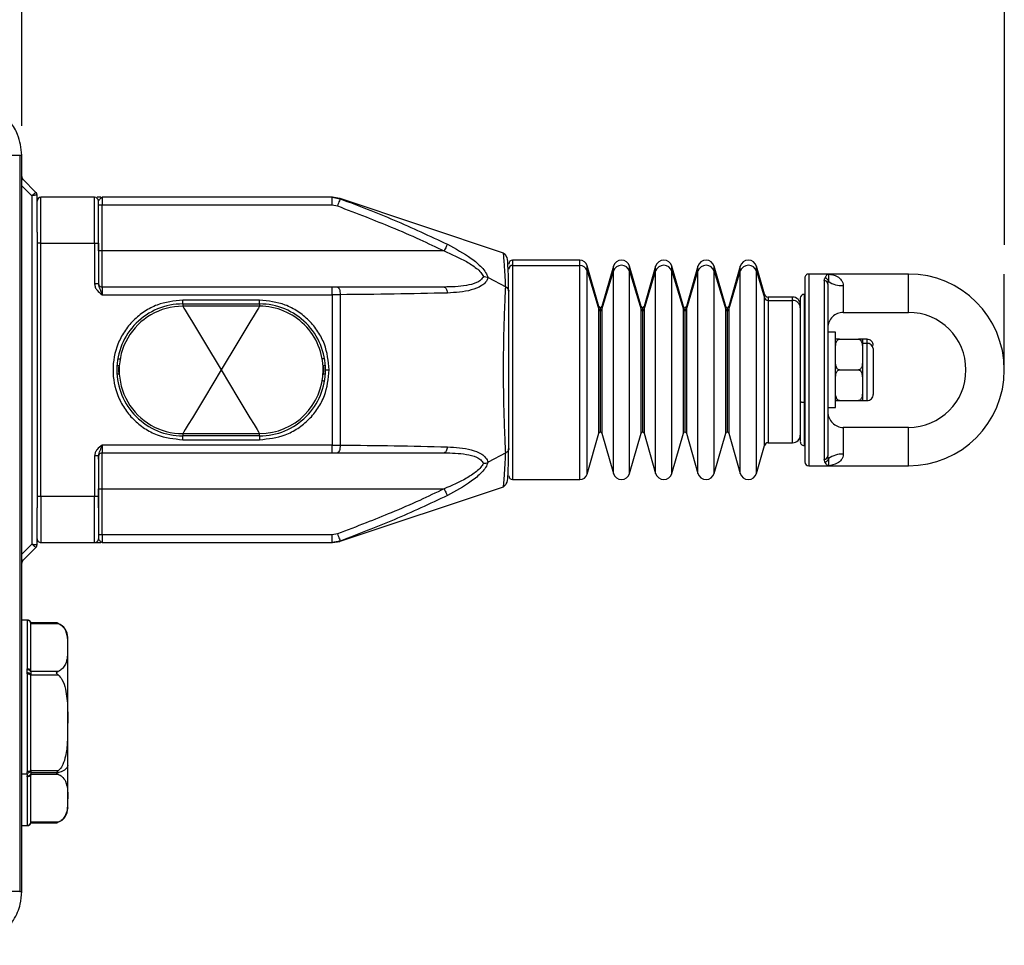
# Model space of a CAD drawing. Header units: millimetres. Extents: x 19 to 819, y 19 to 629.
# Tile 7 of 31: x 344 to 472, y 371 to 491. Entities that reach past the tile are written whole.
import ezdxf

# ---------------------------------------------------------------- set-up
doc = ezdxf.new("R2010")
doc.units = ezdxf.units.MM
doc.header["$LTSCALE"] = 3
doc.layers.add('DIMENSIONS', color=140, linetype='Continuous', lineweight=25)
doc.styles.add('SLDTEXTSTYLE0', font='TXT', dxfattribs={"width": 0.7})
doc.dimstyles.new('SLDDIMSTYLE0', dxfattribs={"dimtxt": 6.474023, "dimasz": 9.906, "dimexe": 0, "dimexo": 0.0625, "dimgap": 1.618506, "dimtad": 0, "dimtih": 1, "dimtoh": 1, "dimrnd": 1e-09, "dimzin": 12, "dimdsep": 46, "dimtxsty": 'SLDTEXTSTYLE0', "dimsah": 1, "dimcen": 0.09, "dimadec": 0, "dimazin": 3, "dimtfac": 1, "dimtofl": 0, "dimtmove": 0, "dimatfit": 3, "dimfxl": 0, "dimfrac": 2, "dimtolj": 1, "dimtzin": 12, "dimarcsym": 0})
doc.dimstyles.new('SLDDIMSTYLE1', dxfattribs={"dimtxt": 6.474023, "dimasz": 9.906, "dimexe": 0, "dimexo": 0.0625, "dimgap": 1.618506, "dimtad": 0, "dimtih": 1, "dimtoh": 1, "dimrnd": 1e-09, "dimzin": 4, "dimdsep": 46, "dimtxsty": 'SLDTEXTSTYLE0', "dimsah": 1, "dimcen": 0.09, "dimadec": 0, "dimazin": 1, "dimtfac": 1, "dimtofl": 0, "dimtmove": 0, "dimatfit": 3, "dimfxl": 0, "dimfrac": 2, "dimtolj": 1, "dimtzin": 12, "dimarcsym": 0})

# ---------------------------------------------------------------- blocks, each defined once
blk = doc.blocks.new('SW_BROKEN_VIEW_0')
at = {"color": 0}
blk.add_line((356.2, 0), (356.2, 12.5), dxfattribs=at)
blk = doc.blocks.new('_D')
at = {"layer": 'DIMENSIONS'}
for p, q in [((116.06, 458.16), (116.06, 596.02)), ((472.26, 462.01), (472.26, 596.02)), ((116.06, 586.5), (234.65, 586.5)), ((472.26, 586.5), (356.09, 586.5))]:
    blk.add_line(p, q, dxfattribs=at)
for points in [[(116.06, 586.5), (125.96, 584.97), (125.96, 588.02)], [(472.26, 586.5), (462.35, 588.02), (462.35, 584.97)]]:
    blk.add_solid(points, dxfattribs=at)
at = {"layer": 'DIMENSIONS', "insert": (236.1, 589.54), "char_height": 6.35, "attachment_point": 1, "style": 'SLDTEXTSTYLE0'}
blk.add_mtext('327MM MIN. - 361MM MAX.', dxfattribs=at)
blk = doc.blocks.new('_D_2')
at = {"layer": 'DIMENSIONS'}
for p, q in [((344.16, 477.51), (344.16, 572.97)), ((472.26, 462.01), (472.26, 572.97)), ((344.16, 563.45), (386.2, 563.45)), ((394.97, 563.45), (392.8, 563.45)), ((392.8, 563.45), (392.8, 553.16)), ((414.21, 563.45), (416.38, 563.45)), ((416.38, 563.45), (416.38, 553.16)), ((472.26, 563.45), (422.98, 563.45)), ((392.8, 553.16), (394.97, 553.16)), ((416.38, 553.16), (414.21, 553.16))]:
    blk.add_line(p, q, dxfattribs=at)
for points in [[(344.16, 563.45), (354.06, 561.92), (354.06, 564.97)], [(472.26, 563.45), (462.35, 564.97), (462.35, 561.92)]]:
    blk.add_solid(points, dxfattribs=at)
at = {"layer": 'DIMENSIONS', "char_height": 6.35, "attachment_point": 1, "style": 'SLDTEXTSTYLE0'}
for s, insert in [('128.1', (392.28, 573.08)), ('5.04', (394.97, 561.34))]:
    blk.add_mtext(s, dxfattribs=dict(at, insert=insert))
blk = doc.blocks.new('_D_6')
at = {"layer": 'DIMENSIONS'}
for p, q in [((244.16, 477.51), (244.16, 572.85)), ((344.16, 477.51), (344.16, 572.85)), ((244.16, 563.32), (276.98, 563.32)), ((285.75, 563.32), (283.58, 563.32)), ((283.58, 563.32), (283.58, 553.03)), ((304.99, 563.32), (307.16, 563.32)), ((307.16, 563.32), (307.16, 553.03)), ((344.16, 563.32), (313.76, 563.32)), ((283.58, 553.03), (285.75, 553.03)), ((307.16, 553.03), (304.99, 553.03))]:
    blk.add_line(p, q, dxfattribs=at)
for points in [[(244.16, 563.32), (254.06, 561.8), (254.06, 564.85)], [(344.16, 563.32), (334.25, 564.85), (334.25, 561.8)]]:
    blk.add_solid(points, dxfattribs=at)
at = {"layer": 'DIMENSIONS', "char_height": 6.35, "attachment_point": 1, "style": 'SLDTEXTSTYLE0'}
for s, insert in [('100.0', (283.06, 572.96)), ('3.94', (285.75, 561.22))]:
    blk.add_mtext(s, dxfattribs=dict(at, insert=insert))

msp = doc.modelspace()

# ---------------------------------------------------------------- linework, layer by layer
for p, q in [((341.196, 473.696), (343.89, 473.696)), ((343.89, 473.696), (343.89, 377.696)), ((343.89, 473.696), (344.156, 473.696)), ((344.156, 377.696), (344.156, 473.696)), ((344.302, 470.549), (346.009, 468.842)), ((344.156, 469.706), (345.456, 468.406)), ((345.456, 468.406), (345.456, 422.986)), ((346.156, 463.666), (346.156, 468.489)), ((346.656, 462.196), (346.656, 468.196)), ((353.656, 468.196), (346.656, 468.196)), ((353.656, 462.196), (353.656, 468.196)), ((354.476, 468.196), (353.973, 468.196)), ((354.156, 462.196), (354.156, 467.696)), ((354.52, 468.144), (354.656, 468.196)), ((354.564, 468.171), (354.656, 468.196)), ((354.656, 468.196), (354.656, 467.196)), ((384.61, 468.196), (354.656, 468.196)), ((384.61, 467.196), (384.61, 468.196)), ((384.61, 468.196), (385.669, 468.003)), ((385.618, 468.042), (384.669, 468.196)), ((406.972, 460.924), (385.675, 468.023)), ((354.156, 467.196), (354.656, 467.196)), ((354.156, 467.177), (354.156, 467.193)), ((354.656, 461.196), (354.656, 467.196)), ((354.656, 467.196), (384.61, 467.196)), ((384.61, 467.196), (385.316, 467.067)), ((346.156, 463.666), (346.156, 462.196)), ((354.171, 461.196), (354.156, 463.695)), ((346.656, 462.196), (346.156, 462.196)), ((346.156, 462.196), (346.156, 429.196)), ((346.656, 429.196), (346.656, 462.196)), ((346.656, 462.196), (353.656, 462.196)), ((353.656, 462.196), (353.656, 456.91)), ((353.656, 462.196), (354.156, 462.196)), ((354.156, 462.196), (354.156, 456.91)), ((354.156, 461.204), (354.171, 461.196)), ((354.656, 461.196), (354.171, 461.196)), ((354.656, 456.496), (354.656, 461.196)), ((399.212, 461.196), (354.656, 461.196)), ((416.902, 459.996), (408.156, 459.996)), ((408.156, 459.996), (408.156, 459.325)), ((416.902, 459.325), (416.902, 459.996)), ((408.156, 459.325), (416.902, 459.325)), ((408.156, 459.325), (408.156, 431.396)), ((416.902, 431.396), (416.902, 459.325)), ((419.392, 453.941), (417.864, 459.271)), ((417.864, 458.635), (417.864, 459.271)), ((417.864, 458.635), (419.392, 453.554)), ((417.864, 432.12), (417.864, 458.635)), ((421.284, 459.199), (419.777, 453.941)), ((419.777, 453.554), (421.284, 458.566)), ((421.284, 458.566), (421.284, 459.199)), ((421.284, 432.193), (421.284, 458.566)), ((424.907, 453.941), (423.399, 459.199)), ((423.399, 458.566), (423.399, 459.199)), ((423.399, 458.566), (424.907, 453.554)), ((423.399, 432.193), (423.399, 458.566)), ((426.799, 459.199), (425.291, 453.941)), ((425.291, 453.554), (426.799, 458.566)), ((426.799, 458.566), (426.799, 459.199)), ((426.799, 432.193), (426.799, 458.566)), ((430.422, 453.941), (428.914, 459.199)), ((428.914, 458.566), (428.914, 459.199)), ((428.914, 458.566), (430.422, 453.554)), ((428.914, 432.193), (428.914, 458.566)), ((432.314, 459.199), (430.806, 453.941)), ((430.806, 453.554), (432.314, 458.566)), ((432.314, 458.566), (432.314, 459.199)), ((432.314, 432.193), (432.314, 458.566)), ((435.937, 453.941), (434.429, 459.199)), ((434.429, 458.566), (434.429, 459.199)), ((434.429, 458.566), (435.937, 453.554)), ((434.429, 432.193), (434.429, 458.566)), ((437.829, 459.199), (436.321, 453.941)), ((436.321, 453.554), (437.829, 458.566)), ((437.829, 458.566), (437.829, 459.199)), ((437.829, 432.193), (437.829, 458.566)), ((440.988, 455.558), (439.944, 459.199)), ((439.944, 458.566), (439.944, 459.199)), ((439.944, 458.566), (440.988, 455.095)), ((439.944, 432.193), (439.944, 458.566)), ((404.96, 457.728), (407.254, 456.515)), ((446.256, 457.696), (446.256, 433.696)), ((446.756, 458.196), (446.756, 433.196)), ((449.256, 458.196), (446.756, 458.196)), ((448.756, 457.349), (448.872, 457.673)), ((448.756, 457.349), (448.756, 434.042)), ((459.756, 458.196), (449.256, 458.196)), ((449.256, 456.883), (449.349, 457.255)), ((459.756, 453.196), (459.756, 458.196)), ((354.156, 456.91), (353.656, 456.91)), ((354.656, 456.496), (354.656, 455.496)), ((384.61, 456.496), (354.656, 456.496)), ((384.61, 455.496), (384.61, 456.496)), ((385.316, 456.496), (384.61, 456.496)), ((399.212, 456.496), (385.316, 456.496)), ((407.656, 435.444), (407.656, 455.948)), ((449.256, 456.883), (449.256, 434.508)), ((451.256, 456.696), (451.256, 453.196)), ((354.656, 455.496), (384.61, 455.496)), ((375.156, 454.796), (365.156, 454.796)), ((365.156, 454.296), (365.156, 454.796)), ((375.156, 454.296), (375.156, 454.796)), ((385.669, 455.5), (384.61, 455.496)), ((384.61, 455.496), (384.61, 435.896)), ((385.669, 455.5), (385.669, 435.892)), ((440.988, 455.095), (440.988, 455.558)), ((440.988, 435.834), (440.988, 455.095)), ((444.656, 455.196), (441.468, 455.196)), ((441.468, 455.196), (441.468, 454.75)), ((441.468, 454.75), (444.656, 454.75)), ((441.468, 454.75), (441.468, 436.196)), ((444.656, 454.75), (444.656, 455.196)), ((444.656, 436.196), (444.656, 454.75)), ((446.156, 455.546), (446.156, 441.423)), ((365.156, 454.296), (375.156, 454.296)), ((365.156, 454.296), (365.156, 453.996)), ((375.156, 453.996), (365.156, 453.996)), ((375.156, 454.296), (375.156, 453.996)), ((419.392, 453.554), (419.392, 453.941)), ((419.392, 437.451), (419.392, 453.554)), ((419.584, 453.796), (419.584, 453.416)), ((419.584, 453.416), (419.584, 437.596)), ((419.777, 453.941), (419.777, 453.554)), ((419.777, 453.554), (419.777, 437.451)), ((424.907, 453.554), (424.907, 453.941)), ((424.907, 437.451), (424.907, 453.554)), ((425.099, 453.796), (425.099, 453.416)), ((425.099, 453.416), (425.099, 437.596)), ((425.291, 453.941), (425.291, 453.554)), ((425.291, 453.554), (425.291, 437.451)), ((430.422, 453.554), (430.422, 453.941)), ((430.422, 437.451), (430.422, 453.554)), ((430.614, 453.796), (430.614, 453.416)), ((430.614, 453.416), (430.614, 437.596)), ((430.806, 453.941), (430.806, 453.554)), ((430.806, 453.554), (430.806, 437.451)), ((435.937, 453.554), (435.937, 453.941)), ((435.937, 437.451), (435.937, 453.554)), ((436.129, 453.796), (436.129, 453.416)), ((436.129, 453.416), (436.129, 437.596)), ((436.321, 453.941), (436.321, 453.554)), ((436.321, 453.554), (436.321, 437.451)), ((451.256, 453.196), (459.756, 453.196)), ((450.256, 450.596), (449.256, 450.596)), ((450.256, 445.696), (450.256, 450.596)), ((450.756, 449.696), (450.256, 449.696)), ((450.756, 449.696), (453.256, 449.696)), ((453.756, 449.696), (453.256, 449.696)), ((454.356, 449.696), (453.756, 449.696)), ((453.756, 449.696), (453.756, 448.546)), ((454.356, 449.16), (454.356, 449.696)), ((454.356, 449.16), (453.756, 449.16)), ((453.756, 448.546), (453.756, 447.696)), ((454.356, 441.696), (454.356, 449.16)), ((455.156, 448.467), (455.156, 442.5)), ((453.756, 447.696), (453.756, 446.845)), ((453.756, 446.845), (453.756, 444.546)), ((383.756, 445.696), (384.256, 445.696)), ((450.256, 440.796), (450.256, 445.696)), ((450.756, 445.696), (453.256, 445.696)), ((453.756, 444.546), (453.756, 443.696)), ((453.756, 443.696), (453.756, 442.845)), ((445.656, 441.639), (445.656, 436.389)), ((450.256, 441.696), (450.756, 441.696)), ((450.756, 441.696), (453.256, 441.696)), ((453.256, 441.696), (453.756, 441.696)), ((453.756, 442.845), (453.756, 441.696)), ((453.756, 441.696), (454.356, 441.696)), ((446.156, 441.423), (446.156, 435.846)), ((449.256, 440.796), (450.256, 440.796)), ((451.256, 438.196), (451.256, 434.696)), ((459.756, 438.196), (451.256, 438.196)), ((459.756, 433.196), (459.756, 438.196)), ((365.156, 437.396), (375.156, 437.396)), ((365.156, 437.396), (365.156, 437.096)), ((375.156, 437.096), (365.156, 437.096)), ((365.156, 436.596), (365.156, 437.096)), ((365.156, 436.596), (375.156, 436.596)), ((375.156, 437.096), (375.156, 437.396)), ((375.156, 437.096), (375.156, 436.596)), ((417.864, 432.12), (419.392, 437.451)), ((419.777, 437.451), (421.284, 432.193)), ((423.399, 432.193), (424.907, 437.451)), ((425.291, 437.451), (426.799, 432.193)), ((428.914, 432.193), (430.422, 437.451)), ((430.806, 437.451), (432.314, 432.193)), ((434.429, 432.193), (435.937, 437.451)), ((436.321, 437.451), (437.829, 432.193)), ((354.656, 435.896), (354.656, 434.896)), ((384.61, 435.896), (354.656, 435.896)), ((384.61, 434.896), (384.61, 435.896)), ((384.61, 435.896), (385.669, 435.892)), ((439.944, 432.193), (440.988, 435.834)), ((441.468, 436.196), (444.656, 436.196)), ((353.656, 434.482), (353.656, 429.196)), ((354.156, 434.482), (353.656, 434.482)), ((354.156, 434.482), (354.156, 429.196)), ((354.656, 434.896), (384.61, 434.896)), ((354.656, 430.196), (354.656, 434.896)), ((384.61, 434.896), (385.316, 434.896)), ((385.316, 434.896), (399.212, 434.896)), ((407.254, 434.877), (404.96, 433.664)), ((448.872, 433.718), (448.756, 434.042)), ((449.349, 434.137), (449.256, 434.508)), ((446.756, 433.196), (449.256, 433.196)), ((449.256, 433.196), (459.756, 433.196)), ((408.156, 431.396), (416.902, 431.396)), ((354.156, 427.697), (354.171, 430.196)), ((354.171, 430.196), (354.156, 430.188)), ((354.171, 430.196), (354.656, 430.196)), ((354.656, 430.196), (399.212, 430.196)), ((354.656, 424.196), (354.656, 430.196)), ((385.675, 423.369), (406.972, 430.468)), ((346.156, 429.196), (346.156, 427.726)), ((346.656, 429.196), (346.156, 429.196)), ((353.656, 429.196), (346.656, 429.196)), ((346.656, 429.196), (346.656, 423.196)), ((354.156, 429.196), (353.656, 429.196)), ((353.656, 423.196), (353.656, 429.196)), ((354.156, 429.196), (354.156, 423.696)), ((346.156, 422.903), (346.156, 427.726)), ((354.656, 424.196), (354.156, 424.196)), ((354.656, 424.196), (354.656, 423.196)), ((384.61, 424.196), (354.656, 424.196)), ((385.316, 424.325), (384.61, 424.196)), ((384.61, 423.196), (384.61, 424.196)), ((345.456, 422.986), (344.156, 421.686)), ((346.009, 422.549), (344.302, 420.842)), ((346.656, 423.196), (353.656, 423.196)), ((353.656, 423.196), (354.476, 423.196)), ((354.656, 423.196), (354.52, 423.248)), ((354.656, 423.196), (354.564, 423.221)), ((354.656, 423.196), (354.564, 423.221)), ((354.656, 423.196), (384.61, 423.196)), ((385.669, 423.389), (384.61, 423.196)), ((384.669, 423.196), (385.618, 423.35)), ((344.875, 413.096), (344.156, 413.096)), ((344.856, 413.09), (344.861, 413.094)), ((344.856, 413.09), (344.856, 406.722)), ((344.873, 413.096), (344.861, 413.094)), ((348.708, 412.724), (345.356, 412.724)), ((345.356, 412.591), (345.356, 412.657)), ((345.356, 412.657), (348.896, 412.657)), ((345.356, 406.46), (345.356, 412.591)), ((350.156, 394.143), (350.156, 410.757)), ((344.861, 406.587), (344.856, 406.722)), ((344.856, 406.064), (344.861, 406.203)), ((344.856, 406.064), (344.856, 393.327)), ((345.356, 406.393), (345.356, 406.46)), ((348.896, 406.393), (345.356, 406.393)), ((345.356, 405.827), (345.356, 405.96)), ((345.356, 405.96), (348.896, 405.96)), ((345.356, 393.565), (345.356, 405.827)), ((344.873, 392.996), (344.156, 392.996)), ((344.861, 393.189), (344.856, 393.327)), ((344.856, 392.67), (344.861, 392.805)), ((344.873, 392.996), (344.861, 393.189)), ((344.873, 392.996), (344.861, 392.805)), ((345.356, 393.432), (345.356, 393.565)), ((348.896, 393.432), (345.356, 393.432)), ((348.707, 393.182), (345.356, 393.182)), ((345.356, 392.932), (345.356, 392.999)), ((345.356, 392.999), (348.896, 392.999)), ((345.356, 386.801), (345.356, 392.932)), ((344.856, 392.67), (344.856, 386.301)), ((345.356, 386.734), (345.356, 386.801)), ((348.896, 386.734), (345.356, 386.734)), ((345.356, 386.667), (348.708, 386.667)), ((344.156, 386.296), (344.875, 386.296)), ((344.861, 386.298), (344.856, 386.301)), ((344.861, 386.298), (344.873, 386.296)), ((343.89, 377.696), (341.196, 377.696)), ((343.89, 377.696), (344.156, 377.696))]:
    msp.add_line(p, q)
at = {"flags": 128}
for points in [[(344.156, 470.403), (344.157, 470.404), (344.219, 470.466), (344.265, 470.512), (344.293, 470.54), (344.302, 470.549)], [(385.669, 468.003), (385.662, 467.984), (385.642, 467.93), (385.609, 467.844), (385.565, 467.727), (385.512, 467.586), (385.451, 467.424), (385.385, 467.249), (385.316, 467.067)], [(399.65, 462.066), (399.627, 462.02), (399.592, 461.951), (399.547, 461.861), (399.492, 461.752), (399.429, 461.627), (399.36, 461.49), (399.287, 461.345), (399.212, 461.196)], [(385.316, 456.496), (385.385, 456.477), (385.451, 456.42), (385.512, 456.328), (385.565, 456.204), (385.609, 456.054), (385.642, 455.881), (385.662, 455.694), (385.669, 455.5)], [(399.212, 456.496), (399.287, 456.482), (399.36, 456.44), (399.429, 456.371), (399.492, 456.278), (399.547, 456.163), (399.592, 456.029), (399.627, 455.88), (399.65, 455.721)], [(365.156, 453.996), (365.191, 453.938), (365.295, 453.765), (365.468, 453.477), (365.859, 452.829), (366.406, 451.921), (367.968, 449.327), (370.156, 445.696)], [(375.156, 453.996), (375.121, 453.938), (375.017, 453.765), (374.843, 453.477), (374.453, 452.829), (373.906, 451.921), (372.343, 449.327), (370.156, 445.696)], [(356.683, 447.171), (356.688, 447.17), (356.704, 447.167), (356.729, 447.163), (356.764, 447.157), (356.807, 447.149), (356.858, 447.14), (356.916, 447.13), (356.979, 447.119)], [(383.628, 447.171), (383.623, 447.17), (383.608, 447.167), (383.583, 447.163), (383.548, 447.157), (383.505, 447.149), (383.454, 447.14), (383.396, 447.13), (383.333, 447.119)], [(356.824, 446.234), (356.872, 446.214), (356.872, 446.214)], [(370.156, 445.696), (367.968, 442.065), (366.406, 439.471), (365.859, 438.563), (365.468, 437.915), (365.295, 437.626), (365.191, 437.453), (365.156, 437.396)], [(370.156, 445.696), (372.343, 442.065), (373.906, 439.471), (374.453, 438.563), (374.843, 437.915), (375.017, 437.626), (375.121, 437.453), (375.156, 437.396)], [(383.488, 446.234), (383.44, 446.214), (383.44, 446.214)], [(356.872, 445.178), (356.872, 445.177), (356.824, 445.158)], [(383.628, 444.221), (383.623, 444.222), (383.608, 444.225), (383.583, 444.229), (383.548, 444.235), (383.505, 444.243), (383.454, 444.251), (383.396, 444.261), (383.333, 444.272)], [(383.44, 445.178), (383.44, 445.177), (383.488, 445.158)], [(446.156, 441.423), (446.058, 441.427), (445.964, 441.439), (445.878, 441.459), (445.802, 441.486), (445.74, 441.519), (445.694, 441.556), (445.665, 441.597), (445.656, 441.639)], [(385.669, 435.892), (385.662, 435.697), (385.642, 435.51), (385.609, 435.338), (385.565, 435.187), (385.512, 435.064), (385.451, 434.972), (385.385, 434.915), (385.316, 434.896)], [(399.65, 435.671), (399.627, 435.511), (399.592, 435.362), (399.547, 435.228), (399.492, 435.113), (399.429, 435.02), (399.36, 434.952), (399.287, 434.91), (399.212, 434.896)], [(399.212, 430.196), (399.287, 430.047), (399.36, 429.901), (399.429, 429.765), (399.492, 429.64), (399.547, 429.531), (399.592, 429.441), (399.627, 429.372), (399.65, 429.326)], [(385.316, 424.325), (385.385, 424.142), (385.451, 423.967), (385.512, 423.806), (385.565, 423.664), (385.609, 423.548), (385.642, 423.461), (385.662, 423.407), (385.669, 423.389)], [(344.302, 420.842), (344.293, 420.852), (344.265, 420.88), (344.219, 420.926), (344.157, 420.987), (344.156, 420.989)], [(345.356, 406.46), (345.346, 406.511), (345.318, 406.56), (345.272, 406.605), (345.209, 406.645), (345.134, 406.678), (345.047, 406.702), (344.953, 406.717), (344.856, 406.722)], [(345.356, 405.827), (345.346, 405.873), (345.318, 405.918), (345.272, 405.959), (345.209, 405.995), (345.134, 406.024), (345.047, 406.046), (344.953, 406.06), (344.856, 406.064)], [(350.156, 394.143), (350.13, 393.982), (350.052, 393.826), (349.926, 393.677), (349.753, 393.541), (349.539, 393.42), (349.288, 393.319), (349.009, 393.238), (348.707, 393.182)], [(345.356, 393.565), (345.346, 393.519), (345.318, 393.474), (345.272, 393.433), (345.209, 393.397), (345.134, 393.367), (345.047, 393.345), (344.953, 393.332), (344.856, 393.327)], [(345.356, 392.932), (345.346, 392.881), (345.318, 392.832), (345.272, 392.786), (345.209, 392.746), (345.134, 392.714), (345.047, 392.69), (344.953, 392.675), (344.856, 392.67)]]:
    msp.add_lwpolyline(points, dxfattribs=at)
for centre, radius, start, end in [((344.656, 470.903), 0.5, 179.99895, 225.00154), ((345.656, 468.489), 0.5, 0.00013, 44.99968), ((346.656, 467.696), 0.5, 90.00037, 179.99921), ((353.656, 467.696), 0.5, 0.00079, 89.99963), ((408.156, 459.496), 0.5, 90.00067, 180.00019), ((416.902, 458.996), 1, 16.00013, 89.99876), ((422.342, 458.896), 1.1, 15.99917, 164.00083), ((427.857, 458.896), 1.1, 15.99917, 164.00083), ((433.372, 458.896), 1.1, 15.99917, 164.00083), ((438.886, 458.896), 1.1, 15.99917, 164.00083), ((408.144, 458.836), 0.489, 88.65659, 178.59081), ((416.917, 458.331), 0.994, 17.78065, 90.84679), ((422.342, 458.216), 1.114, 18.28115, 161.71885), ((427.857, 458.216), 1.114, 18.28144, 161.71856), ((433.372, 458.216), 1.114, 18.28115, 161.71885), ((438.886, 458.216), 1.114, 18.28115, 161.71885), ((354.656, 456.996), 0.5, 179.99861, 270.00225), ((446.756, 457.696), 0.5, 89.99981, 180.00019), ((448.772, 456.866), 0.484, 2.07633, 91.93745), ((448.832, 457.147), 0.528, 11.73587, 85.66951), ((451, 459.357), 2.673, 231.85032, 275.4882), ((459.756, 445.696), 12.5, 270, 90), ((441.469, 455.696), 0.5, 196.00013, 269.99791), ((441.461, 455.247), 0.497, 197.77832, 270.84945), ((444.656, 454.196), 1, 0.00067, 89.99933), ((444.679, 453.773), 0.977, 1.40917, 91.34253), ((446.156, 455.046), 0.5, 90.00152, 179.99848), ((365.156, 445.696), 8.6, 89.99996, 179.99999), ((365.156, 445.696), 8.3, 89.99996, 270.00004), ((375.156, 445.696), 8.6, 359.99993, 90.00007), ((375.156, 445.696), 8.3, 359.99995, 90.0001), ((419.584, 453.996), 0.2, 195.99924, 270.00277), ((419.581, 453.615), 0.199, 197.78608, 270.84337), ((419.584, 453.996), 0.2, 269.98956, 344.00844), ((419.587, 453.615), 0.199, 269.14754, 342.22301), ((425.099, 453.996), 0.2, 195.99156, 270.01044), ((425.096, 453.615), 0.199, 197.78169, 270.84776), ((425.099, 453.996), 0.2, 269.99723, 344.00076), ((425.102, 453.615), 0.199, 269.1548, 342.21574), ((430.614, 453.996), 0.2, 195.99156, 270.00618), ((430.611, 453.615), 0.199, 197.77694, 270.8483), ((430.614, 453.996), 0.2, 269.98956, 344.00844), ((430.617, 453.615), 0.199, 269.14754, 342.22301), ((436.129, 453.996), 0.2, 195.99924, 270.00277), ((436.126, 453.615), 0.199, 197.78426, 270.8452), ((436.129, 453.996), 0.2, 269.99723, 344.00076), ((436.132, 453.615), 0.199, 269.1548, 342.21574), ((451.256, 451.196), 2, 89.99921, 180.00036), ((459.756, 445.696), 7.5, 270.00006, 89.99994), ((454.356, 448.896), 0.8, 359.99797, 90.00203), ((454.406, 448.409), 0.752, 4.40114, 93.81122), ((365.156, 445.696), 8.6, 180.00001, 270.00004), ((356.774, 445.919), 0.319, 81.09289, 130.20203), ((375.156, 445.696), 8.3, 270.00007, 359.99998), ((375.156, 445.696), 8.6, 269.99993, 0.00007), ((383.537, 445.919), 0.319, 49.79671, 98.9075), ((356.774, 445.473), 0.319, 229.80041, 278.91088), ((383.537, 445.473), 0.319, 261.08873, 310.20086), ((454.356, 442.496), 0.8, 269.99979, 0.00021), ((451.256, 440.196), 2, 179.99994, 270.00006), ((419.584, 437.396), 0.2, 90.00742, 163.99057), ((419.584, 437.396), 0.2, 16.00175, 90.00026), ((425.099, 437.396), 0.2, 89.99974, 163.99825), ((425.099, 437.396), 0.2, 16.00943, 89.99258), ((430.614, 437.396), 0.2, 90.00401, 163.99825), ((430.614, 437.396), 0.2, 16.00175, 90.00026), ((436.129, 437.396), 0.2, 90.00742, 163.99057), ((436.129, 437.396), 0.2, 16.00943, 89.99258), ((444.656, 437.196), 1, 269.99921, 0.00079), ((441.469, 435.696), 0.5, 90.00209, 163.99987), ((446.156, 436.346), 0.5, 179.99861, 270.00139), ((354.656, 434.396), 0.5, 90.00067, 179.99848), ((448.772, 434.526), 0.484, 268.06157, 357.92282), ((448.832, 434.244), 0.528, 274.33211, 348.26453), ((451, 432.035), 2.673, 84.5113, 128.14935), ((446.756, 433.696), 0.5, 180.00152, 270.00019), ((408.156, 431.896), 0.5, 179.99981, 269.99933), ((416.902, 432.396), 1, 269.9994, 344.00058), ((422.342, 432.496), 1.1, 196.0002, 343.9998), ((427.857, 432.496), 1.1, 196.0002, 343.9998), ((433.372, 432.496), 1.1, 196.0002, 343.9998), ((438.886, 432.496), 1.1, 196.0002, 343.9998), ((346.656, 423.696), 0.5, 179.99908, 269.99963), ((353.656, 423.696), 0.5, 270.00037, 0.00092), ((345.656, 422.903), 0.5, 315.00032, 359.99987), ((344.656, 420.489), 0.5, 135.00174, 179.99777), ((344.856, 412.591), 0.5, 0.01162, 90.01101), ((344.86, 412.594), 0.5, 7.26395, 89.86024), ((348.156, 410.801), 2.001, 68.55975, 73.9293), ((348.317, 411.21), 1.561, 68.13507, 68.59273), ((348.156, 410.802), 2, 0.00011, 68.20079), ((344.969, 406.133), 0.467, 33.89755, 103.30121), ((344.904, 405.665), 0.54, 33.16894, 94.54082), ((344.904, 393.727), 0.54, 265.45848, 326.83176), ((344.969, 393.259), 0.467, 256.69967, 326.10306), ((348.156, 388.59), 2, 291.33132, 359.99969), ((344.856, 386.801), 0.5, 269.98813, 359.98924), ((344.86, 386.798), 0.5, 270.13844, 352.7364), ((348.155, 388.594), 2.004, 286.06336, 290.80654), ((348.016, 388.951), 2.387, 290.8543, 291.28995)]:
    msp.add_arc(centre, radius, start, end)
for points, knots in [([(344.156, 473.696), (344.053, 474.612), (343.882, 476.149), (342.919, 477.747), (341.719, 479.114), (339.905, 480.382), (338.073, 480.591), (337.156, 480.696)], [0, 0, 0, 0, 0.2497133, 0.4186034, 0.5003144, 0.7497978, 1, 1, 1, 1]), ([(345.456, 468.406), (345.5, 468.441), (345.581, 468.505), (345.712, 468.608), (345.822, 468.694), (345.912, 468.765), (345.966, 468.808), (345.996, 468.832), (346.009, 468.842)], [0, 0, 0, 0, 0.2409192, 0.4397341, 0.7071021, 0.8359043, 0.9279205, 1, 1, 1, 1]), ([(346.156, 468.489), (346.139, 468.487), (346.101, 468.482), (346.032, 468.474), (345.918, 468.461), (345.78, 468.444), (345.615, 468.424), (345.512, 468.412), (345.456, 468.406)], [0, 0, 0, 0, 0.0720685, 0.164082, 0.2928921, 0.5602156, 0.7590424, 1, 1, 1, 1]), ([(354.156, 467.696), (354.18, 467.744), (354.239, 467.857), (354.37, 468.003), (354.472, 468.099), (354.52, 468.144)], [0, 0, 0, 0, 0.2759507, 0.659666, 1, 1, 1, 1]), ([(385.669, 468.003), (388.032, 467.107), (392.77, 465.31), (397.353, 463.149), (399.65, 462.066)], [0, 0, 0, 0, 0.49875721, 1, 1, 1, 1]), ([(385.316, 467.067), (386.562, 466.592), (388.913, 465.697), (392.498, 464.25), (395.901, 462.802), (398.164, 461.704), (399.212, 461.196)], [0, 0, 0, 0, 0.265096, 0.500043, 0.7686007, 1, 1, 1, 1]), ([(399.212, 461.196), (400.203, 460.768), (401.679, 460.132), (403.252, 459.123), (404.005, 458.457), (404.236, 458.049), (404.337, 457.872)], [0, 0, 0, 0, 0.5206171, 0.7746028, 0.9021548, 1, 1, 1, 1]), ([(399.65, 462.066), (400.72, 461.495), (402.316, 460.642), (403.925, 459.307), (404.655, 458.442), (404.862, 457.956), (404.96, 457.728)], [0, 0, 0, 0, 0.5190972, 0.7741693, 0.8939774, 1, 1, 1, 1]), ([(407.63, 456.003), (407.631, 456.727), (407.633, 457.943), (407.542, 459.424), (407.471, 460.463), (407.105, 460.801), (406.972, 460.924)], [0, 0, 0, 0, 0.4251326, 0.7136071, 0.8958978, 1, 1, 1, 1]), ([(407.254, 456.515), (407.222, 457.146), (407.165, 458.239), (407.072, 459.614), (407.009, 460.453), (406.98, 460.829), (406.972, 460.923)], [0, 0, 0, 0, 0.4291598, 0.7436123, 0.9362105, 1, 1, 1, 1]), ([(404.337, 457.872), (404.239, 457.714), (404.022, 457.362), (403.236, 456.944), (401.628, 456.549), (400.191, 456.517), (399.212, 456.496)], [0, 0, 0, 0, 0.0998582, 0.221545, 0.4690646, 1, 1, 1, 1]), ([(404.96, 457.728), (404.866, 457.52), (404.678, 457.099), (403.919, 456.497), (402.244, 455.874), (400.702, 455.783), (399.65, 455.721)], [0, 0, 0, 0, 0.1130514, 0.228601, 0.4739186, 1, 1, 1, 1]), ([(404.337, 457.872), (404.45, 457.867), (404.667, 457.855), (404.865, 457.769), (404.96, 457.728)], [0, 0, 0, 0, 0.524753, 1, 1, 1, 1]), ([(448.872, 457.673), (448.912, 457.733), (448.995, 457.86), (449.082, 458.023), (449.161, 458.156), (449.225, 458.183), (449.256, 458.196)], [0, 0, 0, 0, 0.3245274, 0.6901134, 0.8514047, 1, 1, 1, 1]), ([(449.256, 458.196), (449.688, 458.134), (450.353, 458.039), (450.96, 457.498), (451.213, 457.073), (451.242, 456.817), (451.256, 456.696)], [0, 0, 0, 0, 0.4673378, 0.7191542, 0.8668975, 1, 1, 1, 1]), ([(449.349, 457.255), (449.371, 457.404), (449.406, 457.643), (449.401, 457.98), (449.302, 458.127), (449.256, 458.196)], [0, 0, 0, 0, 0.4669238, 0.74973353, 1, 1, 1, 1]), ([(353.656, 456.91), (353.674, 456.759), (353.71, 456.458), (354.043, 455.937), (354.411, 455.672), (354.656, 455.496)], [0, 0, 0, 0, 0.2500526, 0.5004642, 1, 1, 1, 1]), ([(354.656, 455.496), (354.611, 455.621), (354.525, 455.863), (354.385, 456.214), (354.215, 456.545), (354.176, 456.787), (354.156, 456.91)], [0, 0, 0, 0, 0.2638795, 0.513283, 0.7533105, 1, 1, 1, 1]), ([(399.65, 455.721), (397.34, 455.667), (392.68, 455.56), (388.019, 455.52), (385.669, 455.5)], [0, 0, 0, 0, 0.495747, 1, 1, 1, 1]), ([(407.254, 434.877), (407.218, 435.652), (407.141, 437.307), (407.05, 439.924), (406.986, 442.759), (406.965, 445.712), (406.987, 448.657), (407.05, 451.492), (407.142, 454.096), (407.219, 455.747), (407.254, 456.515)], [0, 0, 0, 0, 0.1074958, 0.2296926, 0.3627603, 0.5005906, 0.6388403, 0.7709113, 0.8935576, 1, 1, 1, 1]), ([(407.254, 456.515), (407.344, 456.457), (407.49, 456.363), (407.629, 456.155), (407.647, 456.018), (407.656, 455.948)], [0, 0, 0, 0, 0.4385777, 0.7100622, 1, 1, 1, 1]), ([(365.156, 454.796), (364.011, 454.674), (362.25, 454.487), (360.131, 453.353), (358.675, 452.178), (357.493, 450.72), (356.394, 448.602), (355.836, 445.696), (356.394, 442.79), (357.493, 440.671), (358.675, 439.214), (360.131, 438.039), (362.25, 436.904), (364.011, 436.717), (365.156, 436.596)], [0, 0, 0, 0, 0.1197285, 0.1841805, 0.2500002, 0.3158196, 0.3802715, 0.5, 0.6197284, 0.6841803, 0.7500002, 0.8158195, 0.8802715, 1, 1, 1, 1]), ([(384.256, 445.696), (384.134, 446.841), (383.947, 448.602), (382.813, 450.72), (381.638, 452.178), (380.18, 453.353), (378.062, 454.487), (376.301, 454.674), (375.156, 454.796)], [0, 0, 0, 0, 0.2394568, 0.3683607, 0.4999996, 0.631639, 0.7605431, 1, 1, 1, 1]), ([(445.656, 455.002), (445.656, 455.009), (445.656, 455.124), (445.656, 454.444), (445.656, 454.116), (445.656, 453.093), (445.656, 451.95), (445.656, 450.444), (445.656, 448.742), (445.656, 446.906), (445.656, 445.059), (445.656, 443.302), (445.656, 442.173), (445.656, 441.639)], [0, 0, 0, 0, 0.001461, 0.0241576, 0.0687393, 0.1343075, 0.2242846, 0.3368261, 0.4668695, 0.606693, 0.7473682, 0.8805671, 1, 1, 1, 1]), ([(450.256, 448.546), (450.261, 448.797), (450.266, 449.106), (450.404, 449.446), (450.493, 449.574), (450.597, 449.657), (450.683, 449.692), (450.738, 449.695), (450.756, 449.696)], [0, 0, 0, 0, 0.5419761, 0.6700288, 0.8021783, 0.8795685, 0.9607171, 1, 1, 1, 1]), ([(453.256, 449.696), (453.285, 449.693), (453.344, 449.688), (453.44, 449.641), (453.555, 449.537), (453.713, 449.241), (453.752, 448.884), (453.755, 448.613), (453.756, 448.546)], [0, 0, 0, 0, 0.065089, 0.1282997, 0.2304052, 0.4015769, 0.8539142, 1, 1, 1, 1]), ([(450.756, 445.696), (450.726, 445.699), (450.668, 445.704), (450.572, 445.751), (450.457, 445.855), (450.298, 446.151), (450.259, 446.508), (450.257, 446.779), (450.256, 446.845)], [0, 0, 0, 0, 0.0650907, 0.1282869, 0.2304007, 0.4015764, 0.8539032, 1, 1, 1, 1]), ([(453.756, 446.845), (453.751, 446.595), (453.745, 446.286), (453.607, 445.946), (453.518, 445.817), (453.414, 445.735), (453.328, 445.7), (453.274, 445.697), (453.256, 445.696)], [0, 0, 0, 0, 0.5419792, 0.6700255, 0.8021794, 0.8795597, 0.9607069, 1, 1, 1, 1]), ([(356.824, 446.234), (356.79, 446.055), (356.722, 445.696), (356.79, 445.338), (356.824, 445.158)], [0, 0, 0, 0, 0.4991135, 1, 1, 1, 1]), ([(375.156, 436.596), (376.301, 436.717), (378.062, 436.904), (380.18, 438.039), (381.638, 439.214), (382.813, 440.671), (383.947, 442.79), (384.134, 444.551), (384.256, 445.696)], [0, 0, 0, 0, 0.2394569, 0.36836096, 0.49999964, 0.63163938, 0.7605432, 1, 1, 1, 1]), ([(383.488, 445.158), (383.522, 445.337), (383.59, 445.695), (383.522, 446.054), (383.488, 446.234)], [0, 0, 0, 0, 0.4991135, 1, 1, 1, 1]), ([(450.256, 444.546), (450.261, 444.797), (450.266, 445.106), (450.404, 445.446), (450.493, 445.574), (450.597, 445.657), (450.683, 445.692), (450.738, 445.695), (450.756, 445.696)], [0, 0, 0, 0, 0.54197177, 0.6700335, 0.8021732, 0.8795695, 0.96071741, 1, 1, 1, 1]), ([(453.256, 445.696), (453.285, 445.693), (453.344, 445.688), (453.44, 445.641), (453.555, 445.537), (453.713, 445.241), (453.752, 444.884), (453.755, 444.613), (453.756, 444.546)], [0, 0, 0, 0, 0.06509039, 0.12830081, 0.23039877, 0.40157919, 0.85391481, 1, 1, 1, 1]), ([(450.756, 441.696), (450.726, 441.699), (450.668, 441.704), (450.572, 441.751), (450.457, 441.855), (450.298, 442.151), (450.259, 442.508), (450.257, 442.779), (450.256, 442.845)], [0, 0, 0, 0, 0.065091, 0.1282921, 0.2304065, 0.4015735, 0.8539134, 1, 1, 1, 1]), ([(453.756, 442.845), (453.751, 442.595), (453.745, 442.286), (453.607, 441.946), (453.518, 441.818), (453.414, 441.735), (453.328, 441.7), (453.274, 441.697), (453.256, 441.696)], [0, 0, 0, 0, 0.5419699, 0.6700267, 0.8021721, 0.8795593, 0.9607068, 1, 1, 1, 1]), ([(354.656, 435.896), (354.411, 435.719), (354.043, 435.454), (353.71, 434.934), (353.674, 434.632), (353.656, 434.482)], [0, 0, 0, 0, 0.4995254, 0.749939, 1, 1, 1, 1]), ([(354.156, 434.482), (354.176, 434.605), (354.215, 434.847), (354.385, 435.178), (354.525, 435.528), (354.611, 435.771), (354.656, 435.896)], [0, 0, 0, 0, 0.2466698, 0.4866954, 0.7360891, 1, 1, 1, 1]), ([(385.669, 435.892), (388.019, 435.872), (392.68, 435.832), (397.34, 435.724), (399.65, 435.671)], [0, 0, 0, 0, 0.504253, 1, 1, 1, 1]), ([(399.65, 435.671), (400.703, 435.609), (402.246, 435.517), (403.922, 434.893), (404.679, 434.291), (404.867, 433.871), (404.96, 433.664)], [0, 0, 0, 0, 0.5267115, 0.7720784, 0.8873256, 1, 1, 1, 1]), ([(406.972, 430.468), (407.105, 430.592), (407.47, 430.932), (407.543, 431.974), (407.632, 433.454), (407.631, 434.668), (407.63, 435.388)], [0, 0, 0, 0, 0.1046356, 0.2870959, 0.5774318, 1, 1, 1, 1]), ([(407.656, 435.444), (407.647, 435.373), (407.629, 435.237), (407.49, 435.029), (407.344, 434.935), (407.254, 434.877)], [0, 0, 0, 0, 0.2898922, 0.5613873, 1, 1, 1, 1]), ([(354.157, 434.071), (354.157, 434.125), (354.156, 434.274), (354.165, 434.423), (354.171, 434.519)], [0, 0, 0, 0, 0.3584157, 1, 1, 1, 1]), ([(399.212, 434.896), (400.192, 434.874), (401.628, 434.842), (403.237, 434.447), (404.022, 434.029), (404.239, 433.678), (404.337, 433.519)], [0, 0, 0, 0, 0.53106373, 0.77854533, 0.90017522, 1, 1, 1, 1]), ([(406.972, 430.469), (406.972, 430.469), (406.965, 430.372), (407.03, 431.211), (407.059, 431.618), (407.17, 433.23), (407.224, 434.277), (407.254, 434.877)], [0, 0, 0, 0, 0.00027049, 0.06581431, 0.25799002, 0.5744807, 1, 1, 1, 1]), ([(451.256, 434.696), (451.242, 434.574), (451.213, 434.318), (450.96, 433.894), (450.353, 433.353), (449.688, 433.258), (449.256, 433.196)], [0, 0, 0, 0, 0.13309143, 0.28083549, 0.53265314, 1, 1, 1, 1]), ([(449.256, 433.196), (449.302, 433.265), (449.401, 433.411), (449.406, 433.748), (449.371, 433.988), (449.349, 434.137)], [0, 0, 0, 0, 0.2498776, 0.5331454, 1, 1, 1, 1]), ([(404.337, 433.519), (404.236, 433.342), (404.005, 432.934), (403.251, 432.268), (401.679, 431.26), (400.203, 430.623), (399.212, 430.196)], [0, 0, 0, 0, 0.0978802, 0.2254934, 0.4795121, 1, 1, 1, 1]), ([(404.96, 433.664), (404.862, 433.435), (404.654, 432.947), (403.922, 432.082), (402.313, 430.748), (400.719, 429.896), (399.65, 429.326)], [0, 0, 0, 0, 0.1064083, 0.2265483, 0.4815473, 1, 1, 1, 1]), ([(404.337, 433.519), (404.45, 433.525), (404.667, 433.537), (404.865, 433.623), (404.96, 433.664)], [0, 0, 0, 0, 0.5249609, 1, 1, 1, 1]), ([(449.256, 433.196), (449.217, 433.218), (449.109, 433.279), (449.024, 433.493), (448.927, 433.637), (448.872, 433.718)], [0, 0, 0, 0, 0.201562, 0.5508143, 1, 1, 1, 1]), ([(399.212, 430.196), (398.164, 429.688), (395.901, 428.59), (392.498, 427.142), (388.913, 425.695), (386.562, 424.799), (385.316, 424.325)], [0, 0, 0, 0, 0.2313866, 0.4999568, 0.7348822, 1, 1, 1, 1]), ([(399.65, 429.326), (397.353, 428.243), (392.77, 426.081), (388.032, 424.285), (385.669, 423.389)], [0, 0, 0, 0, 0.5012426, 1, 1, 1, 1]), ([(354.52, 423.248), (354.472, 423.293), (354.37, 423.389), (354.239, 423.534), (354.18, 423.648), (354.156, 423.696)], [0, 0, 0, 0, 0.3403256, 0.7240344, 1, 1, 1, 1]), ([(345.456, 422.986), (345.512, 422.979), (345.615, 422.967), (345.78, 422.948), (345.918, 422.931), (346.032, 422.918), (346.101, 422.91), (346.139, 422.905), (346.156, 422.903)], [0, 0, 0, 0, 0.2409286, 0.4397424, 0.7071079, 0.8359075, 0.927921, 1, 1, 1, 1]), ([(346.009, 422.549), (345.996, 422.56), (345.966, 422.584), (345.912, 422.626), (345.822, 422.697), (345.712, 422.784), (345.581, 422.887), (345.5, 422.951), (345.456, 422.986)], [0, 0, 0, 0, 0.0720753, 0.1640743, 0.2928979, 0.5602148, 0.7590469, 1, 1, 1, 1]), ([(345.357, 412.72), (345.339, 412.771), (345.301, 412.875), (345.184, 412.998), (345.036, 413.081), (344.926, 413.091), (344.873, 413.096)], [0, 0, 0, 0, 0.24282201, 0.49964211, 0.75666332, 1, 1, 1, 1]), ([(345.356, 412.72), (345.356, 412.721), (345.356, 412.737), (345.356, 412.682), (345.356, 412.664), (345.356, 412.657)], [0, 0, 0, 0, 0.0463725, 0.612315, 1, 1, 1, 1]), ([(348.896, 412.657), (348.856, 412.673), (348.802, 412.694), (348.74, 412.714), (348.717, 412.721), (348.709, 412.724), (348.708, 412.724)], [0, 0, 0, 0, 0.6435701, 0.8714319, 0.9910011, 1, 1, 1, 1]), ([(348.896, 412.657), (349.07, 412.565), (349.473, 412.353), (349.984, 411.603), (350.143, 410.501), (350.146, 409.35), (350.117, 408.29), (349.949, 407.435), (349.556, 406.816), (349.186, 406.524), (348.957, 406.421), (348.896, 406.393)], [0, 0, 0, 0, 0.081608, 0.1884773, 0.3633563, 0.5381105, 0.6707044, 0.806963, 0.8954377, 0.9717284, 1, 1, 1, 1]), ([(344.861, 406.203), (344.867, 406.267), (344.878, 406.395), (344.867, 406.523), (344.861, 406.587)], [0, 0, 0, 0, 0.5023777, 1, 1, 1, 1]), ([(345.356, 406.393), (345.356, 406.368), (345.356, 406.297), (345.356, 406.173), (345.356, 406.054), (345.356, 405.98), (345.356, 405.96)], [0, 0, 0, 0, 0.1760731, 0.4902786, 0.861936, 1, 1, 1, 1]), ([(348.896, 405.96), (348.854, 405.996), (348.794, 406.047), (348.733, 406.123), (348.708, 406.176), (348.705, 406.224), (348.721, 406.273), (348.781, 406.34), (348.849, 406.371), (348.896, 406.393)], [0, 0, 0, 0, 0.27405727, 0.39350056, 0.48935114, 0.56135715, 0.63008463, 0.74360733, 1, 1, 1, 1]), ([(348.896, 405.96), (349.075, 405.762), (349.551, 405.235), (349.984, 403.721), (350.184, 401.638), (350.133, 399.337), (350.132, 397.235), (349.958, 395.589), (349.592, 394.364), (349.218, 393.725), (348.958, 393.489), (348.896, 393.432)], [0, 0, 0, 0, 0.0606616, 0.1615233, 0.3512812, 0.5421419, 0.6883398, 0.833955, 0.9195323, 0.9806224, 1, 1, 1, 1]), ([(350.156, 388.635), (350.156, 388.625), (350.156, 388.485), (350.156, 389.358), (350.156, 389.789), (350.156, 391.137), (350.156, 392.525), (350.156, 393.585), (350.156, 394.143)], [0, 0, 0, 0, 0.0050297, 0.0699789, 0.2167514, 0.4337679, 0.7021123, 1, 1, 1, 1]), ([(345.356, 393.432), (345.356, 393.39), (345.356, 393.307), (345.356, 393.223), (345.356, 393.182)], [0, 0, 0, 0, 0.4999851, 1, 1, 1, 1]), ([(345.356, 393.182), (345.356, 393.139), (345.356, 393.077), (345.356, 393.016), (345.356, 392.999)], [0, 0, 0, 0, 0.7061835, 1, 1, 1, 1]), ([(348.707, 393.182), (348.709, 393.2), (348.716, 393.243), (348.78, 393.332), (348.848, 393.39), (348.896, 393.432)], [0, 0, 0, 0, 0.1682855, 0.4064277, 1, 1, 1, 1]), ([(348.896, 392.999), (348.854, 393.018), (348.793, 393.046), (348.732, 393.104), (348.709, 393.147), (348.707, 393.172), (348.707, 393.182)], [0, 0, 0, 0, 0.4955678, 0.7207817, 0.9015887, 1, 1, 1, 1]), ([(348.896, 392.999), (349.071, 392.907), (349.474, 392.695), (349.98, 391.94), (350.182, 390.843), (350.134, 389.687), (350.133, 388.628), (349.946, 387.776), (349.557, 387.157), (349.185, 386.865), (348.957, 386.762), (348.896, 386.734)], [0, 0, 0, 0, 0.0815388, 0.1883176, 0.364538, 0.5382744, 0.6714441, 0.8071262, 0.8955259, 0.9717519, 1, 1, 1, 1]), ([(344.873, 386.296), (344.926, 386.301), (345.036, 386.311), (345.184, 386.394), (345.301, 386.517), (345.339, 386.621), (345.357, 386.671)], [0, 0, 0, 0, 0.2433353, 0.500357, 0.7571775, 1, 1, 1, 1]), ([(345.356, 386.734), (345.356, 386.718), (345.356, 386.697), (345.356, 386.676), (345.356, 386.672)], [0, 0, 0, 0, 0.7776016, 1, 1, 1, 1]), ([(348.708, 386.668), (348.708, 386.668), (348.703, 386.666), (348.743, 386.678), (348.778, 386.69), (348.845, 386.715), (348.896, 386.734)], [0, 0, 0, 0, 0.0046234, 0.0706731, 0.2963305, 1, 1, 1, 1]), ([(337.156, 370.696), (337.617, 370.722), (338.533, 370.774), (339.774, 371.167), (340.999, 371.79), (342.133, 372.688), (343.05, 373.835), (343.636, 374.974), (344.057, 376.225), (344.119, 377.143), (344.156, 377.696)], [0, 0, 0, 0, 0.1257161, 0.25017273, 0.35214153, 0.50034922, 0.64162066, 0.74986125, 0.84927055, 1, 1, 1, 1])]:
    msp.add_open_spline(points, degree=3, knots=knots)

# ---------------------------------------------------------------- block references
at = {"color": 7, "linetype": 'Continuous'}
msp.add_blockref('SW_BROKEN_VIEW_0', (116.056, 445.696), dxfattribs=at)

# ---------------------------------------------------------------- dimensions: what is measured, and where the dimension line sits
at = {"layer": 'DIMENSIONS'}
dim = msp.add_linear_dim(base=(472.256, 586.496), p1=(116.056, 454.353), p2=(472.256, 458.196), text='327MM MIN. - 361MM MAX.', dimstyle='SLDDIMSTYLE0', dxfattribs=at)
dim.commit()
dim.dimension.update_dxf_attribs({"geometry": '_D', "text_midpoint": (295.371, 586.496), "dimtype": 160})
dim = msp.add_linear_dim(base=(344.156, 563.323), p1=(244.156, 473.696), p2=(344.156, 473.696), angle=0, dimstyle='SLDDIMSTYLE1', dxfattribs=at)
dim.commit()
dim.dimension.update_dxf_attribs({"geometry": '_D_6', "text_midpoint": (295.371, 563.323), "dimtype": 160})
dim = msp.add_linear_dim(base=(472.256, 563.448), p1=(344.156, 473.696), p2=(472.256, 458.196), dimstyle='SLDDIMSTYLE0', dxfattribs=at)
dim.commit()
dim.dimension.update_dxf_attribs({"geometry": '_D_2', "text_midpoint": (404.591, 563.448), "dimtype": 160})

doc.saveas('drawing.dxf')
